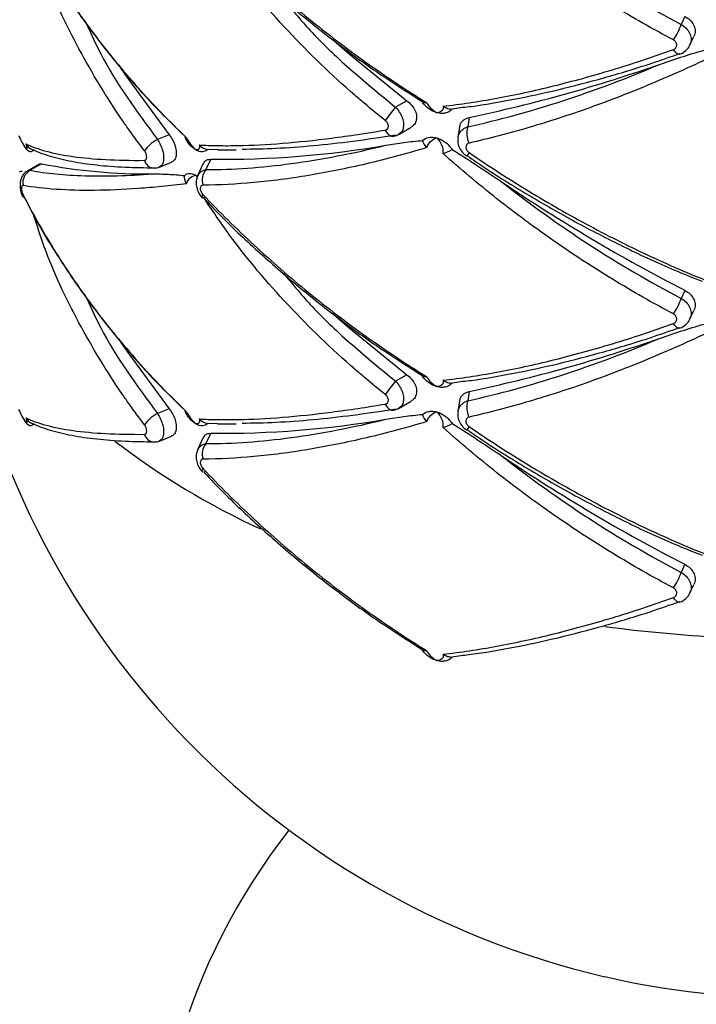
# Paper-space layout '_Isométrica' of a CAD drawing. Header units: millimetres. Extents: x -694 to -294, y -551 to 139.
# Tile 3 of 12: x -554 to -502, y -435 to -359. Entities that reach past the tile are written whole.
import ezdxf

# ---------------------------------------------------------------- set-up
doc = ezdxf.new("R2010")
doc.units = ezdxf.units.MM

psp = doc.layouts.new('_Isométrica')

# ---------------------------------------------------------------- linework, layer by layer
at = {"color": 7, "linetype": 'Continuous', "lineweight": 25}
for p, q in [((-502.687, -358.639), (-502.975, -359.259)), ((-502.29, -360.852), (-501.984, -360.193)), ((-524.22, -365.175), (-525.099, -365.682)), ((-523.446, -364.976), (-522.975, -365.28)), ((-519.9, -365.7), (-520.718, -365.824)), ((-519.387, -366.476), (-519.495, -367.19)), ((-524.824, -367.76), (-523.891, -367.222)), ((-520.145, -367.224), (-520.269, -368.039)), ((-542.642, -367.811), (-543.554, -368.18)), ((-541.402, -367.958), (-541.397, -367.963)), ((-538.899, -368.981), (-539.685, -368.949)), ((-538.898, -368.976), (-537.449, -368.991)), ((-543.388, -370.314), (-542.456, -369.937)), ((-539.421, -369.71), (-539.793, -370.512)), ((-552.703, -370.087), (-553.636, -370.625)), ((-552.53, -370.062), (-553.409, -370.569)), ((-543.765, -370.396), (-543.821, -370.398)), ((-540.001, -370.052), (-540.441, -371)), ((-540.577, -370.95), (-540.506, -370.998)), ((-502.687, -379.869), (-502.975, -380.49)), ((-502.29, -382.082), (-501.984, -381.423)), ((-524.22, -386.405), (-525.099, -386.912)), ((-523.446, -386.206), (-522.975, -386.51)), ((-519.9, -386.93), (-520.718, -387.054)), ((-519.387, -387.706), (-519.495, -388.421)), ((-542.642, -389.041), (-543.554, -389.41)), ((-524.824, -388.99), (-523.891, -388.452)), ((-520.145, -388.454), (-520.269, -389.269)), ((-541.402, -389.188), (-541.397, -389.193)), ((-538.899, -390.211), (-539.685, -390.179)), ((-538.898, -390.206), (-537.449, -390.221)), ((-543.388, -391.544), (-542.456, -391.167)), ((-540.001, -391.282), (-540.441, -392.23)), ((-539.421, -390.94), (-539.793, -391.742)), ((-543.765, -391.626), (-543.821, -391.628)), ((-502.687, -401.099), (-502.975, -401.72)), ((-502.29, -403.312), (-501.984, -402.654)), ((-503.075, -404.023), (-503.099, -404.034)), ((-523.446, -407.436), (-522.975, -407.74)), ((-519.9, -408.161), (-520.718, -408.284))]:
    psp.add_line(p, q, dxfattribs=at)
at = {"color": 7, "linetype": 'Continuous', "lineweight": 25, "flags": 128}
for points in [[(-529.919, -360.485), (-528.698, -361.548), (-524.22, -365.175)], [(-503.064, -361.556), (-503.07, -361.56), (-503.099, -361.574)], [(-546.388, -362.684), (-545.784, -363.563), (-542.642, -367.811)], [(-519.587, -369.483), (-519.587, -369.482), (-519.584, -369.479)], [(-540.044, -372.726), (-540.06, -372.715), (-540.062, -372.712)], [(-529.919, -381.715), (-528.698, -382.778), (-524.22, -386.405)], [(-503.064, -382.786), (-503.07, -382.79), (-503.099, -382.804)], [(-546.388, -383.914), (-545.784, -384.794), (-542.642, -389.041)], [(-519.587, -390.713), (-519.587, -390.713), (-519.584, -390.709)], [(-540.044, -393.956), (-540.06, -393.945), (-540.062, -393.943)]]:
    psp.add_lwpolyline(points, dxfattribs=at)
at = {"color": 8, "linetype": 'Continuous', "lineweight": 25, "flags": 128}
for points in [[(-503.099, -361.574), (-503.138, -361.582), (-503.215, -361.57), (-503.301, -361.524), (-503.39, -361.448), (-503.482, -361.343), (-503.571, -361.212)], [(-525.901, -367.451), (-525.822, -367.592), (-525.73, -367.712), (-525.629, -367.808), (-525.522, -367.876), (-525.412, -367.914), (-525.302, -367.922), (-525.272, -367.918)], [(-540.062, -372.712), (-540.08, -372.676), (-540.079, -372.619), (-540.058, -372.546), (-540.016, -372.458)], [(-503.099, -382.804), (-503.138, -382.812), (-503.215, -382.8), (-503.301, -382.755), (-503.39, -382.678), (-503.482, -382.573), (-503.571, -382.442)], [(-525.901, -388.681), (-525.822, -388.822), (-525.73, -388.943), (-525.629, -389.038), (-525.522, -389.106), (-525.412, -389.145), (-525.302, -389.152), (-525.272, -389.148)], [(-540.062, -393.943), (-540.08, -393.906), (-540.079, -393.85), (-540.058, -393.776), (-540.016, -393.688)], [(-503.099, -404.034), (-503.138, -404.042), (-503.215, -404.03), (-503.301, -403.985), (-503.39, -403.908), (-503.482, -403.803), (-503.571, -403.672)]]:
    psp.add_lwpolyline(points, dxfattribs=at)
at = {"color": 7, "linetype": 'Continuous', "lineweight": 25}
for centre, radius, start, end in [((-507.706, -357.684), 4.987, 326.02662, 341.58098), ((-544.532, -247.941), 121.173, 281.9765, 289.25601), ((-517.394, -372.528), 10.307, 138.3764, 145.62848), ((-518.012, -367.718), 1.574, 160.42669, 208.10347), ((-542.177, -370.806), 2.965, 117.66229, 143.74848), ((-538.563, -294.96), 74.755, 269.34231, 279.79364), ((-552.923, -371.512), 1.061, 117.24789, 192.52447), ((-544.333, -327.725), 43.123, 259.04252, 270.56913), ((-538.861, -371.307), 1.225, 139.51818, 199.51226), ((-440.246, -258.261), 136.701, 235.9372, 242.82132), ((-553.793, -372.577), 0.19, 150.76975, 214.01434), ((-493.972, -368.852), 65.909, 189.60629, 256.91514), ((-507.706, -378.914), 4.987, 326.02662, 341.58098), ((-544.532, -269.171), 121.173, 281.9765, 289.25601), ((-517.394, -393.758), 10.307, 138.3764, 145.62848), ((-518.012, -388.948), 1.574, 160.42669, 208.10347), ((-542.177, -392.036), 2.965, 117.66229, 143.74848), ((-538.563, -316.19), 74.755, 269.34231, 279.79364), ((-538.861, -392.537), 1.225, 139.51818, 199.51226), ((-440.246, -279.491), 136.701, 235.9372, 242.82132), ((-507.706, -400.144), 4.987, 326.02662, 341.58098), ((-493.972, -452.482), 50, 141.98941, 38.01059), ((-493.972, -367.613), 67.116, 257.15459, 282.84541)]:
    psp.add_arc(centre, radius, start, end, dxfattribs=at)
at = {"color": 8, "linetype": 'Continuous', "lineweight": 25}
for centre, radius, start, end in [((-511.211, -374.825), 9.935, 145.52472, 147.47521), ((-543.769, -369.57), 0.83, 195.69203, 266.36292), ((-511.211, -396.055), 9.935, 145.52472, 147.47521), ((-543.769, -390.8), 0.83, 195.69203, 266.36292), ((-510.067, -343.307), 60.678, 232.68141, 245.13649), ((-493.99, -294.099), 112.802, 262.41442, 271.58718)]:
    psp.add_arc(centre, radius, start, end, dxfattribs=at)
at = {"color": 7, "linetype": 'Continuous', "lineweight": 25}
for points, knots in [([(-503.571, -360.471), (-505.167, -359.624), (-506.75, -358.722), (-509.851, -356.827), (-511.372, -355.834), (-514.356, -353.755), (-515.82, -352.67), (-517.97, -350.972), (-518.678, -350.396), (-520.065, -349.23), (-520.747, -348.64), (-521.416, -348.042)], [0, 0, 0, 0, 0.25, 0.25, 0.5, 0.5, 0.75, 0.75, 0.875, 0.875, 1, 1, 1, 1]), ([(-516.813, -350.278), (-514.633, -351.998), (-512.389, -353.604), (-507.777, -356.597), (-505.408, -357.985), (-502.975, -359.259)], [0, 0, 0, 0, 0.5, 0.5, 1, 1, 1, 1]), ([(-553.959, -351.254), (-553.182, -352.774), (-552.327, -354.278), (-550.484, -357.215), (-549.494, -358.651), (-547.378, -361.459), (-546.252, -362.83), (-544.458, -364.838), (-543.842, -365.499), (-542.586, -366.792), (-541.946, -367.426), (-541.293, -368.046)], [0, 0, 0, 0, 0.25, 0.25, 0.5, 0.5, 0.75, 0.75, 0.875, 0.875, 1, 1, 1, 1]), ([(-553.876, -351.408), (-553.663, -351.838), (-552.865, -353.442), (-551.212, -356.144), (-548.935, -359.489), (-546.403, -362.7), (-543.902, -365.54), (-542.154, -367.231), (-541.402, -367.958)], [0, 0, 0, 0, 0.071798, 0.267928, 0.463801, 0.659019, 0.85324, 1, 1, 1, 1]), ([(-540.016, -351.228), (-538.753, -352.561), (-537.432, -353.868), (-534.707, -356.395), (-533.302, -357.616), (-530.405, -359.976), (-528.914, -361.114), (-526.61, -362.757), (-525.828, -363.295), (-524.256, -364.34), (-523.466, -364.847), (-522.67, -365.339)], [0, 0, 0, 0, 0.25, 0.25, 0.5, 0.5, 0.75, 0.75, 0.875, 0.875, 1, 1, 1, 1]), ([(-539.998, -351.451), (-539.602, -351.873), (-538.266, -353.295), (-535.806, -355.607), (-532.649, -358.363), (-529.355, -360.954), (-526.289, -363.173), (-524.282, -364.446), (-523.446, -364.976)], [0, 0, 0, 0, 0.083113, 0.279833, 0.47555, 0.669856, 0.862447, 1, 1, 1, 1]), ([(-502.687, -358.639), (-502.546, -358.726), (-502.264, -358.901), (-501.986, -359.281), (-501.874, -359.691), (-501.886, -360.011), (-501.979, -360.157), (-501.998, -360.186)], [0, 0, 0, 0, 0.236649, 0.473359, 0.708518, 0.941854, 1, 1, 1, 1]), ([(-503.571, -361.212), (-503.49, -361.183), (-503.422, -361.135), (-503.328, -361.013), (-503.304, -360.94), (-503.304, -360.789), (-503.329, -360.711), (-503.422, -360.574), (-503.49, -360.514), (-503.571, -360.471)], [0, 0, 0, 0, 0.25, 0.25, 0.5, 0.5, 0.75, 0.75, 1, 1, 1, 1]), ([(-503.102, -361.566), (-503.084, -361.563), (-502.897, -361.527), (-502.613, -361.3), (-502.348, -361.04), (-502.302, -360.862), (-502.297, -360.843)], [0, 0, 0, 0, 0.0475268, 0.5063292, 0.9472544, 1, 1, 1, 1]), ([(-521.416, -365.606), (-520.081, -365.452), (-518.695, -365.244), (-515.833, -364.718), (-514.365, -364.401), (-511.374, -363.665), (-509.847, -363.245), (-506.74, -362.303), (-505.163, -361.781), (-503.571, -361.212)], [0, 0, 0, 0, 0.25, 0.25, 0.5, 0.5, 0.75, 0.75, 1, 1, 1, 1]), ([(-519.903, -365.688), (-519.685, -365.664), (-518.416, -365.526), (-515.953, -365.082), (-512.523, -364.356), (-508.962, -363.418), (-505.808, -362.478), (-503.824, -361.78), (-503.081, -361.518)], [0, 0, 0, 0, 0.043109, 0.249845, 0.457592, 0.666087, 0.875013, 1, 1, 1, 1]), ([(-504.57, -362.334), (-503.983, -362.131), (-503.391, -361.932), (-502.189, -361.548), (-501.58, -361.363), (-500.959, -361.196)], [0, 0, 0, 0, 0.5, 0.5, 1, 1, 1, 1]), ([(-519.495, -367.19), (-517.087, -366.66), (-514.639, -365.989), (-509.665, -364.372), (-507.138, -363.426), (-504.57, -362.334)], [0, 0, 0, 0, 0.5, 0.5, 1, 1, 1, 1]), ([(-500.423, -361.678), (-501.222, -362.062), (-502.023, -362.436), (-503.63, -363.16), (-504.438, -363.511), (-506.856, -364.526), (-508.461, -365.149), (-511.642, -366.285), (-513.224, -366.799), (-516.345, -367.715), (-517.887, -368.116), (-519.401, -368.459)], [0, 0, 0, 0, 0.125, 0.125, 0.25, 0.25, 0.5, 0.5, 0.75, 0.75, 1, 1, 1, 1]), ([(-524.22, -365.175), (-524.088, -365.291), (-523.824, -365.522), (-523.564, -365.96), (-523.452, -366.399), (-523.502, -366.786), (-523.658, -367.07), (-523.832, -367.168), (-523.9, -367.206)], [0, 0, 0, 0, 0.184684, 0.36964, 0.547752, 0.718817, 0.888458, 1, 1, 1, 1]), ([(-522.67, -365.339), (-522.622, -365.473), (-522.52, -365.613), (-522.251, -365.877), (-522.083, -365.999), (-521.902, -366.103)], [0, 0, 0, 0, 0.5, 0.5, 1, 1, 1, 1]), ([(-521.902, -366.103), (-522.014, -366.073), (-522.127, -366.03), (-522.346, -365.922), (-522.451, -365.857), (-522.551, -365.782)], [0, 0, 0, 0, 0.5, 0.5, 1, 1, 1, 1]), ([(-521.416, -365.606), (-521.382, -365.749), (-521.421, -365.868), (-521.596, -366.037), (-521.735, -366.088), (-521.902, -366.103)], [0, 0, 0, 0, 0.5, 0.5, 1, 1, 1, 1]), ([(-521.252, -366.132), (-521.353, -366.153), (-521.458, -366.161), (-521.677, -366.152), (-521.79, -366.133), (-521.902, -366.103)], [0, 0, 0, 0, 0.5, 0.5, 1, 1, 1, 1]), ([(-521.416, -365.606), (-521.305, -365.673), (-521.189, -365.729), (-520.951, -365.806), (-520.833, -365.826), (-520.718, -365.824)], [0, 0, 0, 0, 0.5, 0.5, 1, 1, 1, 1]), ([(-520.718, -365.824), (-520.789, -365.91), (-520.874, -365.977), (-521.057, -366.078), (-521.154, -366.112), (-521.252, -366.132)], [0, 0, 0, 0, 0.5, 0.5, 1, 1, 1, 1]), ([(-525.901, -367.451), (-525.828, -367.439), (-525.765, -367.405), (-525.678, -367.302), (-525.655, -367.234), (-525.655, -367.081), (-525.679, -366.997), (-525.765, -366.841), (-525.828, -366.768), (-525.901, -366.709)], [0, 0, 0, 0, 0.25, 0.25, 0.5, 0.5, 0.75, 0.75, 1, 1, 1, 1]), ([(-520.126, -367.227), (-520.122, -367.171), (-520.109, -366.987), (-519.93, -366.739), (-519.668, -366.55), (-519.462, -366.496), (-519.387, -366.476)], [0, 0, 0, 0, 0.142522, 0.471341, 0.808781, 1, 1, 1, 1]), ([(-540.33, -368.602), (-539.864, -368.628), (-539.378, -368.646), (-538.369, -368.662), (-537.844, -368.661), (-536.219, -368.628), (-535.07, -368.569), (-532.65, -368.375), (-531.376, -368.241), (-528.718, -367.9), (-527.333, -367.693), (-525.901, -367.451)], [0, 0, 0, 0, 0.125, 0.125, 0.25, 0.25, 0.5, 0.5, 0.75, 0.75, 1, 1, 1, 1]), ([(-554.321, -367.859), (-554.253, -368.017), (-554.161, -368.198), (-553.959, -368.561), (-553.849, -368.741), (-553.741, -368.906)], [0, 0, 0, 0, 0.5, 0.5, 1, 1, 1, 1]), ([(-542.642, -367.811), (-542.545, -367.949), (-542.353, -368.223), (-542.164, -368.7), (-542.08, -369.158), (-542.117, -369.547), (-542.247, -369.824), (-542.396, -369.893), (-542.462, -369.924)], [0, 0, 0, 0, 0.174584, 0.349212, 0.522696, 0.694835, 0.866676, 1, 1, 1, 1]), ([(-541.293, -368.046), (-541.294, -368.046), (-541.362, -368.044), (-541.432, -368.04), (-541.437, -368), (-541.438, -367.996)], [0, 0, 0, 0, 0.014597, 0.901318, 1, 1, 1, 1]), ([(-541.073, -368.556), (-541.174, -368.422), (-541.302, -368.251), (-541.391, -368.057), (-541.411, -368.014)], [0, 0, 0, 0, 0.783109, 1, 1, 1, 1]), ([(-541.293, -368.046), (-541.239, -368.191), (-541.139, -368.357), (-540.888, -368.684), (-540.736, -368.846), (-540.577, -368.99)], [0, 0, 0, 0, 0.5, 0.5, 1, 1, 1, 1]), ([(-525.099, -367.844), (-527.377, -368.213), (-529.506, -368.489), (-533.472, -368.858), (-535.309, -368.95), (-536.992, -368.946)], [0, 0, 0, 0, 0.5, 0.5, 1, 1, 1, 1]), ([(-525.847, -368.625), (-525.389, -368.55), (-524.926, -368.479), (-523.983, -368.353), (-523.504, -368.296), (-523.013, -368.257)], [0, 0, 0, 0, 0.5, 0.5, 1, 1, 1, 1]), ([(-525.273, -367.91), (-525.257, -367.91), (-525.1, -367.913), (-524.959, -367.83), (-524.833, -367.755)], [0, 0, 0, 0, 0.101686, 1, 1, 1, 1]), ([(-522.67, -368.812), (-522.622, -368.622), (-522.52, -368.458), (-522.25, -368.202), (-522.083, -368.112), (-521.902, -368.063)], [0, 0, 0, 0, 0.5, 0.5, 1, 1, 1, 1]), ([(-522.551, -368.029), (-522.451, -368.01), (-522.346, -368.003), (-522.128, -368.014), (-522.015, -368.033), (-521.902, -368.063)], [0, 0, 0, 0, 0.5, 0.5, 1, 1, 1, 1]), ([(-521.416, -369.272), (-521.382, -369.057), (-521.421, -368.827), (-521.596, -368.407), (-521.735, -368.216), (-521.902, -368.063)], [0, 0, 0, 0, 0.5, 0.5, 1, 1, 1, 1]), ([(-521.902, -368.063), (-521.791, -368.093), (-521.678, -368.136), (-521.458, -368.243), (-521.353, -368.306), (-521.252, -368.38)], [0, 0, 0, 0, 0.5, 0.5, 1, 1, 1, 1]), ([(-521.252, -368.38), (-521.154, -368.452), (-521.057, -368.536), (-520.874, -368.733), (-520.789, -368.843), (-520.718, -368.966)], [0, 0, 0, 0, 0.5, 0.5, 1, 1, 1, 1]), ([(-520.259, -368.047), (-520.271, -368.178), (-520.297, -368.463), (-520.141, -368.891), (-519.902, -369.259), (-519.665, -369.402), (-519.571, -369.458)], [0, 0, 0, 0, 0.235811, 0.512372, 0.805789, 1, 1, 1, 1]), ([(-519.401, -368.459), (-519.479, -368.477), (-519.545, -368.515), (-519.637, -368.625), (-519.662, -368.695), (-519.661, -368.848), (-519.636, -368.93), (-519.545, -369.08), (-519.479, -369.148), (-519.401, -369.201)], [0, 0, 0, 0, 0.25, 0.25, 0.5, 0.5, 0.75, 0.75, 1, 1, 1, 1]), ([(-553.765, -368.506), (-553.32, -368.726), (-552.792, -368.921), (-551.565, -369.254), (-550.87, -369.391), (-549.329, -369.608), (-548.48, -369.686), (-546.632, -369.785), (-545.634, -369.805), (-544.568, -369.794)], [0, 0, 0, 0, 0.25, 0.25, 0.5, 0.5, 0.75, 0.75, 1, 1, 1, 1]), ([(-553.765, -368.506), (-553.699, -368.67), (-553.666, -368.788), (-553.661, -368.921), (-553.69, -368.937), (-553.741, -368.906)], [0, 0, 0, 0, 0.5, 0.5, 1, 1, 1, 1]), ([(-553.765, -368.506), (-553.698, -368.611), (-553.615, -368.709), (-553.416, -368.878), (-553.305, -368.946), (-553.181, -368.993)], [0, 0, 0, 0, 0.5, 0.5, 1, 1, 1, 1]), ([(-553.436, -369.136), (-553.484, -369.126), (-553.533, -369.101), (-553.636, -369.024), (-553.689, -368.971), (-553.741, -368.906)], [0, 0, 0, 0, 0.5, 0.5, 1, 1, 1, 1]), ([(-553.181, -368.993), (-553.215, -369.057), (-553.256, -369.098), (-553.343, -369.142), (-553.389, -369.146), (-553.436, -369.136)], [0, 0, 0, 0, 0.5, 0.5, 1, 1, 1, 1]), ([(-553.22, -368.944), (-553.217, -368.946), (-552.843, -369.168), (-551.864, -369.482), (-550.239, -369.896), (-548.291, -370.173), (-546.158, -370.344), (-544.546, -370.364), (-543.767, -370.373)], [0, 0, 0, 0, 0.001203, 0.197525, 0.402, 0.606674, 0.809927, 1, 1, 1, 1]), ([(-544.568, -369.794), (-544.513, -369.794), (-544.468, -369.769), (-544.406, -369.68), (-544.389, -369.616), (-544.389, -369.465), (-544.406, -369.378), (-544.468, -369.208), (-544.513, -369.124), (-544.568, -369.053)], [0, 0, 0, 0, 0.25, 0.25, 0.5, 0.5, 0.75, 0.75, 1, 1, 1, 1]), ([(-540.577, -368.99), (-540.663, -368.94), (-540.75, -368.878), (-540.917, -368.731), (-540.997, -368.649), (-541.073, -368.556)], [0, 0, 0, 0, 0.5, 0.5, 1, 1, 1, 1]), ([(-540.33, -368.602), (-540.289, -368.739), (-540.295, -368.844), (-540.384, -368.975), (-540.467, -369.001), (-540.577, -368.99)], [0, 0, 0, 0, 0.5, 0.5, 1, 1, 1, 1]), ([(-540.075, -369.133), (-540.153, -369.136), (-540.234, -369.126), (-540.403, -369.078), (-540.49, -369.04), (-540.577, -368.99)], [0, 0, 0, 0, 0.5, 0.5, 1, 1, 1, 1]), ([(-539.685, -368.949), (-539.735, -369.006), (-539.792, -369.049), (-539.923, -369.111), (-539.996, -369.129), (-540.075, -369.133)], [0, 0, 0, 0, 0.5, 0.5, 1, 1, 1, 1]), ([(-522.67, -368.812), (-523.463, -369.048), (-524.25, -369.271), (-525.816, -369.689), (-526.594, -369.884), (-528.899, -370.426), (-530.395, -370.727), (-533.304, -371.212), (-534.719, -371.396), (-537.444, -371.644), (-538.758, -371.709), (-540.016, -371.716)], [0, 0, 0, 0, 0.125, 0.125, 0.25, 0.25, 0.5, 0.5, 0.75, 0.75, 1, 1, 1, 1]), ([(-539.793, -370.512), (-537.715, -370.516), (-535.514, -370.361), (-530.868, -369.736), (-528.423, -369.265), (-525.847, -368.625)], [0, 0, 0, 0, 0.5, 0.5, 1, 1, 1, 1]), ([(-520.718, -368.966), (-520.057, -369.369), (-519.403, -369.788), (-518.103, -370.64), (-517.457, -371.073), (-516.813, -371.508)], [0, 0, 0, 0, 0.5, 0.5, 1, 1, 1, 1]), ([(-519.401, -369.201), (-517.882, -370.239), (-516.334, -371.238), (-513.215, -373.132), (-511.643, -374.03), (-508.471, -375.727), (-506.871, -376.525), (-504.452, -377.648), (-503.641, -378.009), (-502.028, -378.7), (-501.224, -379.03), (-500.423, -379.344)], [0, 0, 0, 0, 0.25, 0.25, 0.5, 0.5, 0.75, 0.75, 0.875, 0.875, 1, 1, 1, 1]), ([(-539.989, -370.058), (-539.96, -369.998), (-539.887, -369.845), (-539.683, -369.729), (-539.502, -369.716), (-539.421, -369.71)], [0, 0, 0, 0, 0.259947, 0.666874, 1, 1, 1, 1]), ([(-503.571, -381.701), (-505.167, -380.854), (-506.75, -379.952), (-509.851, -378.057), (-511.372, -377.064), (-514.356, -374.985), (-515.82, -373.9), (-517.97, -372.202), (-518.678, -371.626), (-520.065, -370.46), (-520.747, -369.87), (-521.416, -369.272)], [0, 0, 0, 0, 0.25, 0.25, 0.5, 0.5, 0.75, 0.75, 0.875, 0.875, 1, 1, 1, 1]), ([(-519.555, -369.436), (-519.104, -369.745), (-517.489, -370.857), (-514.612, -372.619), (-510.955, -374.707), (-507.254, -376.597), (-504.045, -378.096), (-502.076, -378.877), (-501.347, -379.167)], [0, 0, 0, 0, 0.077988, 0.279848, 0.481437, 0.682365, 0.882302, 1, 1, 1, 1]), ([(-553.627, -370.642), (-553.687, -370.672), (-553.852, -370.756), (-554.033, -370.995), (-554.169, -371.302), (-554.223, -371.663), (-554.181, -372.096), (-554.077, -372.457), (-553.976, -372.632), (-553.962, -372.656)], [0, 0, 0, 0, 0.087724, 0.241087, 0.382252, 0.535504, 0.729986, 0.962894, 1, 1, 1, 1]), ([(-553.409, -370.569), (-552.177, -370.803), (-550.768, -370.943), (-547.602, -371.036), (-545.845, -370.99), (-543.905, -370.846)], [0, 0, 0, 0, 0.5, 0.5, 1, 1, 1, 1]), ([(-552.694, -370.102), (-552.676, -370.085), (-552.631, -370.043), (-552.568, -370.055), (-552.53, -370.062)], [0, 0, 0, 0, 0.388012, 1, 1, 1, 1]), ([(-543.822, -370.384), (-543.712, -370.388), (-543.56, -370.393), (-543.43, -370.319), (-543.394, -370.3)], [0, 0, 0, 0, 0.727444, 1, 1, 1, 1]), ([(-543.905, -370.846), (-543.517, -370.848), (-543.12, -370.856), (-542.303, -370.896), (-541.885, -370.927), (-541.451, -370.981)], [0, 0, 0, 0, 0.5, 0.5, 1, 1, 1, 1]), ([(-541.451, -370.981), (-541.403, -370.926), (-541.348, -370.883), (-541.221, -370.823), (-541.15, -370.807), (-541.073, -370.804)], [0, 0, 0, 0, 0.5, 0.5, 1, 1, 1, 1]), ([(-541.293, -371.609), (-541.239, -371.417), (-541.139, -371.259), (-540.888, -371.033), (-540.736, -370.967), (-540.577, -370.95)], [0, 0, 0, 0, 0.5, 0.5, 1, 1, 1, 1]), ([(-541.073, -370.804), (-540.997, -370.802), (-540.917, -370.813), (-540.75, -370.862), (-540.663, -370.9), (-540.577, -370.95)], [0, 0, 0, 0, 0.5, 0.5, 1, 1, 1, 1]), ([(-540.442, -371.012), (-540.486, -371.135), (-540.576, -371.387), (-540.554, -371.813), (-540.406, -372.253), (-540.218, -372.563), (-540.075, -372.694), (-540.059, -372.709)], [0, 0, 0, 0, 0.21246, 0.437147, 0.683971, 0.963559, 1, 1, 1, 1]), ([(-516.813, -371.508), (-514.633, -373.228), (-512.389, -374.834), (-507.777, -377.828), (-505.408, -379.215), (-502.975, -380.49)], [0, 0, 0, 0, 0.5, 0.5, 1, 1, 1, 1]), ([(-553.959, -371.742), (-553.999, -371.735), (-554.033, -371.752), (-554.08, -371.833), (-554.093, -371.895), (-554.092, -372.048), (-554.079, -372.138), (-554.032, -372.317), (-553.999, -372.406), (-553.959, -372.484)], [0, 0, 0, 0, 0.25, 0.25, 0.5, 0.5, 0.75, 0.75, 1, 1, 1, 1]), ([(-541.293, -371.609), (-541.944, -371.689), (-542.582, -371.76), (-543.834, -371.884), (-544.448, -371.937), (-546.241, -372.066), (-547.371, -372.114), (-549.493, -372.136), (-550.489, -372.109), (-552.334, -371.981), (-553.184, -371.88), (-553.959, -371.742)], [0, 0, 0, 0, 0.125, 0.125, 0.25, 0.25, 0.5, 0.5, 0.75, 0.75, 1, 1, 1, 1]), ([(-540.016, -371.716), (-540.08, -371.717), (-540.136, -371.738), (-540.217, -371.827), (-540.24, -371.892), (-540.239, -372.049), (-540.216, -372.139), (-540.136, -372.309), (-540.08, -372.39), (-540.016, -372.458)], [0, 0, 0, 0, 0.25, 0.25, 0.5, 0.5, 0.75, 0.75, 1, 1, 1, 1]), ([(-553.959, -372.484), (-553.182, -374.004), (-552.327, -375.508), (-550.484, -378.445), (-549.494, -379.881), (-547.378, -382.689), (-546.252, -384.06), (-544.458, -386.068), (-543.842, -386.729), (-542.586, -388.022), (-541.946, -388.656), (-541.293, -389.276)], [0, 0, 0, 0, 0.25, 0.25, 0.5, 0.5, 0.75, 0.75, 0.875, 0.875, 1, 1, 1, 1]), ([(-553.876, -372.638), (-553.663, -373.068), (-552.865, -374.672), (-551.212, -377.374), (-548.935, -380.719), (-546.403, -383.93), (-543.902, -386.77), (-542.154, -388.461), (-541.402, -389.188)], [0, 0, 0, 0, 0.0717978, 0.2679278, 0.4638014, 0.6590189, 0.8532402, 1, 1, 1, 1]), ([(-540.016, -372.458), (-538.753, -373.791), (-537.432, -375.098), (-534.707, -377.625), (-533.302, -378.846), (-530.405, -381.206), (-528.914, -382.344), (-526.61, -383.987), (-525.828, -384.525), (-524.256, -385.57), (-523.466, -386.078), (-522.67, -386.569)], [0, 0, 0, 0, 0.25, 0.25, 0.5, 0.5, 0.75, 0.75, 0.875, 0.875, 1, 1, 1, 1]), ([(-539.998, -372.681), (-539.602, -373.103), (-538.266, -374.525), (-535.806, -376.837), (-532.649, -379.593), (-529.355, -382.184), (-526.289, -384.404), (-524.282, -385.676), (-523.446, -386.206)], [0, 0, 0, 0, 0.083113, 0.279833, 0.47555, 0.669856, 0.862447, 1, 1, 1, 1]), ([(-502.687, -379.869), (-502.546, -379.956), (-502.264, -380.131), (-501.986, -380.511), (-501.874, -380.921), (-501.886, -381.241), (-501.979, -381.387), (-501.998, -381.416)], [0, 0, 0, 0, 0.236649, 0.473359, 0.708518, 0.941854, 1, 1, 1, 1]), ([(-503.571, -382.442), (-503.49, -382.413), (-503.422, -382.365), (-503.328, -382.243), (-503.304, -382.17), (-503.304, -382.019), (-503.329, -381.941), (-503.422, -381.804), (-503.49, -381.744), (-503.571, -381.701)], [0, 0, 0, 0, 0.25, 0.25, 0.5, 0.5, 0.75, 0.75, 1, 1, 1, 1]), ([(-503.102, -382.796), (-503.084, -382.793), (-502.897, -382.757), (-502.613, -382.53), (-502.348, -382.27), (-502.302, -382.092), (-502.297, -382.073)], [0, 0, 0, 0, 0.047527, 0.506329, 0.947254, 1, 1, 1, 1]), ([(-521.416, -386.836), (-520.081, -386.682), (-518.695, -386.474), (-515.833, -385.948), (-514.365, -385.631), (-511.374, -384.895), (-509.847, -384.475), (-506.74, -383.533), (-505.163, -383.011), (-503.571, -382.442)], [0, 0, 0, 0, 0.25, 0.25, 0.5, 0.5, 0.75, 0.75, 1, 1, 1, 1]), ([(-519.903, -386.918), (-519.685, -386.894), (-518.416, -386.756), (-515.953, -386.313), (-512.523, -385.586), (-508.962, -384.648), (-505.808, -383.708), (-503.824, -383.01), (-503.081, -382.749)], [0, 0, 0, 0, 0.0431094, 0.2498451, 0.4575917, 0.6660874, 0.8750126, 1, 1, 1, 1]), ([(-500.423, -382.908), (-501.222, -383.292), (-502.023, -383.666), (-503.63, -384.39), (-504.438, -384.742), (-506.856, -385.756), (-508.461, -386.379), (-511.642, -387.515), (-513.224, -388.029), (-516.345, -388.945), (-517.887, -389.346), (-519.401, -389.689)], [0, 0, 0, 0, 0.125, 0.125, 0.25, 0.25, 0.5, 0.5, 0.75, 0.75, 1, 1, 1, 1]), ([(-504.57, -383.564), (-503.983, -383.361), (-503.391, -383.162), (-502.189, -382.778), (-501.58, -382.593), (-500.959, -382.426)], [0, 0, 0, 0, 0.5, 0.5, 1, 1, 1, 1]), ([(-519.495, -388.421), (-517.087, -387.89), (-514.639, -387.219), (-509.665, -385.602), (-507.138, -384.656), (-504.57, -383.564)], [0, 0, 0, 0, 0.5, 0.5, 1, 1, 1, 1]), ([(-524.22, -386.405), (-524.088, -386.521), (-523.824, -386.752), (-523.564, -387.19), (-523.452, -387.629), (-523.502, -388.016), (-523.658, -388.3), (-523.832, -388.398), (-523.9, -388.436)], [0, 0, 0, 0, 0.184684, 0.36964, 0.547752, 0.718817, 0.888458, 1, 1, 1, 1]), ([(-522.67, -386.569), (-522.622, -386.703), (-522.52, -386.843), (-522.251, -387.107), (-522.083, -387.229), (-521.902, -387.333)], [0, 0, 0, 0, 0.5, 0.5, 1, 1, 1, 1]), ([(-521.902, -387.333), (-522.014, -387.303), (-522.127, -387.26), (-522.346, -387.152), (-522.451, -387.087), (-522.551, -387.012)], [0, 0, 0, 0, 0.5, 0.5, 1, 1, 1, 1]), ([(-521.416, -386.836), (-521.382, -386.979), (-521.421, -387.098), (-521.596, -387.267), (-521.735, -387.318), (-521.902, -387.333)], [0, 0, 0, 0, 0.5, 0.5, 1, 1, 1, 1]), ([(-521.252, -387.362), (-521.353, -387.384), (-521.458, -387.391), (-521.677, -387.382), (-521.79, -387.364), (-521.902, -387.333)], [0, 0, 0, 0, 0.5, 0.5, 1, 1, 1, 1]), ([(-521.416, -386.836), (-521.305, -386.903), (-521.189, -386.96), (-520.951, -387.037), (-520.833, -387.056), (-520.718, -387.054)], [0, 0, 0, 0, 0.5, 0.5, 1, 1, 1, 1]), ([(-520.718, -387.054), (-520.789, -387.14), (-520.874, -387.207), (-521.057, -387.308), (-521.154, -387.342), (-521.252, -387.362)], [0, 0, 0, 0, 0.5, 0.5, 1, 1, 1, 1]), ([(-525.901, -388.681), (-525.828, -388.669), (-525.765, -388.635), (-525.678, -388.532), (-525.655, -388.464), (-525.655, -388.311), (-525.679, -388.227), (-525.765, -388.071), (-525.828, -387.998), (-525.901, -387.94)], [0, 0, 0, 0, 0.25, 0.25, 0.5, 0.5, 0.75, 0.75, 1, 1, 1, 1]), ([(-520.126, -388.457), (-520.122, -388.401), (-520.109, -388.217), (-519.93, -387.969), (-519.668, -387.78), (-519.462, -387.726), (-519.387, -387.706)], [0, 0, 0, 0, 0.142522, 0.471341, 0.808781, 1, 1, 1, 1]), ([(-554.321, -389.089), (-554.253, -389.247), (-554.161, -389.428), (-553.959, -389.791), (-553.849, -389.971), (-553.741, -390.136)], [0, 0, 0, 0, 0.5, 0.5, 1, 1, 1, 1]), ([(-542.642, -389.041), (-542.545, -389.179), (-542.353, -389.453), (-542.164, -389.93), (-542.08, -390.388), (-542.117, -390.777), (-542.247, -391.054), (-542.396, -391.124), (-542.462, -391.154)], [0, 0, 0, 0, 0.174584, 0.349212, 0.522696, 0.694835, 0.866676, 1, 1, 1, 1]), ([(-540.33, -389.832), (-539.864, -389.858), (-539.378, -389.876), (-538.369, -389.892), (-537.844, -389.891), (-536.219, -389.858), (-535.07, -389.799), (-532.65, -389.605), (-531.376, -389.471), (-528.718, -389.13), (-527.333, -388.923), (-525.901, -388.681)], [0, 0, 0, 0, 0.125, 0.125, 0.25, 0.25, 0.5, 0.5, 0.75, 0.75, 1, 1, 1, 1]), ([(-525.099, -389.074), (-527.377, -389.443), (-529.506, -389.719), (-533.472, -390.088), (-535.309, -390.18), (-536.992, -390.176)], [0, 0, 0, 0, 0.5, 0.5, 1, 1, 1, 1]), ([(-525.273, -389.14), (-525.257, -389.14), (-525.1, -389.143), (-524.959, -389.06), (-524.833, -388.985)], [0, 0, 0, 0, 0.101686, 1, 1, 1, 1]), ([(-553.765, -389.736), (-553.32, -389.956), (-552.792, -390.151), (-551.565, -390.484), (-550.87, -390.621), (-549.329, -390.838), (-548.48, -390.917), (-546.632, -391.015), (-545.634, -391.035), (-544.568, -391.024)], [0, 0, 0, 0, 0.25, 0.25, 0.5, 0.5, 0.75, 0.75, 1, 1, 1, 1]), ([(-553.765, -389.736), (-553.699, -389.9), (-553.666, -390.018), (-553.661, -390.151), (-553.69, -390.167), (-553.741, -390.136)], [0, 0, 0, 0, 0.5, 0.5, 1, 1, 1, 1]), ([(-553.765, -389.736), (-553.698, -389.841), (-553.615, -389.939), (-553.416, -390.108), (-553.305, -390.176), (-553.181, -390.223)], [0, 0, 0, 0, 0.5, 0.5, 1, 1, 1, 1]), ([(-541.293, -389.276), (-541.294, -389.276), (-541.362, -389.274), (-541.432, -389.27), (-541.437, -389.23), (-541.438, -389.226)], [0, 0, 0, 0, 0.014597, 0.901318, 1, 1, 1, 1]), ([(-541.073, -389.786), (-541.174, -389.652), (-541.302, -389.481), (-541.391, -389.287), (-541.411, -389.244)], [0, 0, 0, 0, 0.783109, 1, 1, 1, 1]), ([(-541.293, -389.276), (-541.239, -389.421), (-541.139, -389.587), (-540.888, -389.914), (-540.736, -390.076), (-540.577, -390.22)], [0, 0, 0, 0, 0.5, 0.5, 1, 1, 1, 1]), ([(-540.577, -390.22), (-540.663, -390.17), (-540.75, -390.108), (-540.917, -389.962), (-540.997, -389.879), (-541.073, -389.786)], [0, 0, 0, 0, 0.5, 0.5, 1, 1, 1, 1]), ([(-540.33, -389.832), (-540.289, -389.969), (-540.295, -390.074), (-540.384, -390.205), (-540.467, -390.231), (-540.577, -390.22)], [0, 0, 0, 0, 0.5, 0.5, 1, 1, 1, 1]), ([(-539.793, -391.742), (-537.715, -391.746), (-535.514, -391.591), (-530.868, -390.966), (-528.423, -390.495), (-525.847, -389.855)], [0, 0, 0, 0, 0.5, 0.5, 1, 1, 1, 1]), ([(-525.847, -389.855), (-525.389, -389.78), (-524.926, -389.709), (-523.983, -389.583), (-523.504, -389.526), (-523.013, -389.487)], [0, 0, 0, 0, 0.5, 0.5, 1, 1, 1, 1]), ([(-522.67, -390.042), (-522.622, -389.852), (-522.52, -389.688), (-522.25, -389.432), (-522.083, -389.342), (-521.902, -389.293)], [0, 0, 0, 0, 0.5, 0.5, 1, 1, 1, 1]), ([(-522.551, -389.26), (-522.451, -389.24), (-522.346, -389.233), (-522.128, -389.244), (-522.015, -389.263), (-521.902, -389.293)], [0, 0, 0, 0, 0.5, 0.5, 1, 1, 1, 1]), ([(-521.416, -390.502), (-521.382, -390.287), (-521.421, -390.057), (-521.596, -389.637), (-521.735, -389.446), (-521.902, -389.293)], [0, 0, 0, 0, 0.5, 0.5, 1, 1, 1, 1]), ([(-521.902, -389.293), (-521.791, -389.323), (-521.678, -389.366), (-521.458, -389.473), (-521.353, -389.536), (-521.252, -389.61)], [0, 0, 0, 0, 0.5, 0.5, 1, 1, 1, 1]), ([(-521.252, -389.61), (-521.154, -389.682), (-521.057, -389.766), (-520.874, -389.963), (-520.789, -390.073), (-520.718, -390.196)], [0, 0, 0, 0, 0.5, 0.5, 1, 1, 1, 1]), ([(-520.259, -389.277), (-520.271, -389.408), (-520.297, -389.693), (-520.141, -390.121), (-519.902, -390.489), (-519.665, -390.632), (-519.571, -390.688)], [0, 0, 0, 0, 0.235811, 0.512372, 0.805789, 1, 1, 1, 1]), ([(-519.401, -389.689), (-519.479, -389.707), (-519.545, -389.745), (-519.637, -389.855), (-519.662, -389.925), (-519.661, -390.078), (-519.636, -390.16), (-519.545, -390.31), (-519.479, -390.378), (-519.401, -390.431)], [0, 0, 0, 0, 0.25, 0.25, 0.5, 0.5, 0.75, 0.75, 1, 1, 1, 1]), ([(-553.436, -390.366), (-553.484, -390.356), (-553.533, -390.331), (-553.636, -390.254), (-553.689, -390.201), (-553.741, -390.136)], [0, 0, 0, 0, 0.5, 0.5, 1, 1, 1, 1]), ([(-553.181, -390.223), (-553.215, -390.287), (-553.256, -390.328), (-553.343, -390.372), (-553.389, -390.376), (-553.436, -390.366)], [0, 0, 0, 0, 0.5, 0.5, 1, 1, 1, 1]), ([(-553.22, -390.174), (-553.217, -390.176), (-552.843, -390.399), (-551.864, -390.712), (-550.239, -391.126), (-548.291, -391.403), (-546.158, -391.574), (-544.546, -391.594), (-543.767, -391.603)], [0, 0, 0, 0, 0.001203, 0.197525, 0.402, 0.606674, 0.809927, 1, 1, 1, 1]), ([(-544.568, -391.024), (-544.513, -391.024), (-544.468, -390.999), (-544.406, -390.91), (-544.389, -390.846), (-544.389, -390.695), (-544.406, -390.608), (-544.468, -390.438), (-544.513, -390.354), (-544.568, -390.283)], [0, 0, 0, 0, 0.25, 0.25, 0.5, 0.5, 0.75, 0.75, 1, 1, 1, 1]), ([(-540.075, -390.363), (-540.153, -390.366), (-540.234, -390.356), (-540.403, -390.308), (-540.49, -390.27), (-540.577, -390.22)], [0, 0, 0, 0, 0.5, 0.5, 1, 1, 1, 1]), ([(-539.685, -390.179), (-539.735, -390.236), (-539.792, -390.279), (-539.923, -390.341), (-539.996, -390.359), (-540.075, -390.363)], [0, 0, 0, 0, 0.5, 0.5, 1, 1, 1, 1]), ([(-522.67, -390.042), (-523.463, -390.278), (-524.25, -390.501), (-525.816, -390.919), (-526.594, -391.114), (-528.899, -391.656), (-530.395, -391.957), (-533.304, -392.442), (-534.719, -392.626), (-537.444, -392.874), (-538.758, -392.94), (-540.016, -392.946)], [0, 0, 0, 0, 0.125, 0.125, 0.25, 0.25, 0.5, 0.5, 0.75, 0.75, 1, 1, 1, 1]), ([(-503.571, -402.931), (-505.167, -402.084), (-506.75, -401.182), (-509.851, -399.288), (-511.372, -398.294), (-514.356, -396.216), (-515.82, -395.13), (-517.97, -393.432), (-518.678, -392.856), (-520.065, -391.69), (-520.747, -391.1), (-521.416, -390.502)], [0, 0, 0, 0, 0.25, 0.25, 0.5, 0.5, 0.75, 0.75, 0.875, 0.875, 1, 1, 1, 1]), ([(-520.718, -390.196), (-520.057, -390.599), (-519.403, -391.018), (-518.103, -391.87), (-517.457, -392.303), (-516.813, -392.738)], [0, 0, 0, 0, 0.5, 0.5, 1, 1, 1, 1]), ([(-519.401, -390.431), (-517.882, -391.469), (-516.334, -392.468), (-513.215, -394.362), (-511.643, -395.26), (-508.471, -396.957), (-506.871, -397.756), (-504.452, -398.878), (-503.641, -399.239), (-502.028, -399.93), (-501.224, -400.26), (-500.423, -400.574)], [0, 0, 0, 0, 0.25, 0.25, 0.5, 0.5, 0.75, 0.75, 0.875, 0.875, 1, 1, 1, 1]), ([(-539.989, -391.288), (-539.96, -391.228), (-539.887, -391.075), (-539.683, -390.959), (-539.502, -390.946), (-539.421, -390.94)], [0, 0, 0, 0, 0.259947, 0.666874, 1, 1, 1, 1]), ([(-519.555, -390.666), (-519.104, -390.976), (-517.489, -392.088), (-514.612, -393.849), (-510.955, -395.937), (-507.254, -397.827), (-504.045, -399.326), (-502.076, -400.107), (-501.347, -400.397)], [0, 0, 0, 0, 0.077988, 0.279848, 0.481437, 0.682365, 0.882302, 1, 1, 1, 1]), ([(-543.822, -391.614), (-543.712, -391.618), (-543.56, -391.623), (-543.43, -391.55), (-543.394, -391.53)], [0, 0, 0, 0, 0.727444, 1, 1, 1, 1]), ([(-540.442, -392.242), (-540.486, -392.365), (-540.576, -392.617), (-540.554, -393.044), (-540.406, -393.483), (-540.218, -393.793), (-540.075, -393.924), (-540.059, -393.94)], [0, 0, 0, 0, 0.21246, 0.437147, 0.683971, 0.963559, 1, 1, 1, 1]), ([(-516.813, -392.738), (-514.633, -394.458), (-512.389, -396.064), (-507.777, -399.058), (-505.408, -400.445), (-502.975, -401.72)], [0, 0, 0, 0, 0.5, 0.5, 1, 1, 1, 1]), ([(-540.016, -392.946), (-540.08, -392.947), (-540.136, -392.968), (-540.217, -393.057), (-540.24, -393.122), (-540.239, -393.279), (-540.216, -393.369), (-540.136, -393.539), (-540.08, -393.62), (-540.016, -393.688)], [0, 0, 0, 0, 0.25, 0.25, 0.5, 0.5, 0.75, 0.75, 1, 1, 1, 1]), ([(-540.016, -393.688), (-538.753, -395.021), (-537.432, -396.328), (-534.707, -398.855), (-533.302, -400.076), (-530.405, -402.436), (-528.914, -403.574), (-526.61, -405.217), (-525.828, -405.755), (-524.256, -406.801), (-523.466, -407.308), (-522.67, -407.799)], [0, 0, 0, 0, 0.25, 0.25, 0.5, 0.5, 0.75, 0.75, 0.875, 0.875, 1, 1, 1, 1]), ([(-539.998, -393.911), (-539.602, -394.333), (-538.266, -395.755), (-535.806, -398.067), (-532.649, -400.823), (-529.355, -403.415), (-526.289, -405.634), (-524.282, -406.906), (-523.446, -407.436)], [0, 0, 0, 0, 0.083113, 0.279833, 0.47555, 0.669856, 0.862447, 1, 1, 1, 1]), ([(-502.687, -401.099), (-502.546, -401.186), (-502.264, -401.361), (-501.986, -401.741), (-501.874, -402.151), (-501.886, -402.472), (-501.979, -402.617), (-501.998, -402.646)], [0, 0, 0, 0, 0.236649, 0.473359, 0.708518, 0.941854, 1, 1, 1, 1]), ([(-503.571, -403.672), (-503.49, -403.643), (-503.422, -403.595), (-503.328, -403.473), (-503.304, -403.4), (-503.304, -403.249), (-503.329, -403.171), (-503.422, -403.034), (-503.49, -402.974), (-503.571, -402.931)], [0, 0, 0, 0, 0.25, 0.25, 0.5, 0.5, 0.75, 0.75, 1, 1, 1, 1]), ([(-503.102, -404.026), (-503.084, -404.023), (-502.897, -403.987), (-502.613, -403.76), (-502.348, -403.5), (-502.302, -403.322), (-502.297, -403.303)], [0, 0, 0, 0, 0.047527, 0.506329, 0.947254, 1, 1, 1, 1]), ([(-521.416, -408.066), (-520.081, -407.912), (-518.695, -407.704), (-515.833, -407.178), (-514.365, -406.861), (-511.374, -406.125), (-509.847, -405.705), (-506.74, -404.763), (-505.163, -404.241), (-503.571, -403.672)], [0, 0, 0, 0, 0.25, 0.25, 0.5, 0.5, 0.75, 0.75, 1, 1, 1, 1]), ([(-519.903, -408.148), (-519.685, -408.124), (-518.416, -407.986), (-515.953, -407.543), (-512.523, -406.816), (-508.962, -405.878), (-505.808, -404.938), (-503.824, -404.24), (-503.081, -403.979)], [0, 0, 0, 0, 0.043109, 0.249845, 0.457592, 0.666087, 0.875013, 1, 1, 1, 1]), ([(-522.67, -407.799), (-522.622, -407.933), (-522.52, -408.073), (-522.251, -408.337), (-522.083, -408.459), (-521.902, -408.563)], [0, 0, 0, 0, 0.5, 0.5, 1, 1, 1, 1]), ([(-521.416, -408.066), (-521.382, -408.209), (-521.421, -408.328), (-521.596, -408.498), (-521.735, -408.548), (-521.902, -408.563)], [0, 0, 0, 0, 0.5, 0.5, 1, 1, 1, 1]), ([(-521.416, -408.066), (-521.305, -408.133), (-521.189, -408.19), (-520.951, -408.267), (-520.833, -408.286), (-520.718, -408.284)], [0, 0, 0, 0, 0.5, 0.5, 1, 1, 1, 1]), ([(-521.902, -408.563), (-522.014, -408.533), (-522.127, -408.49), (-522.346, -408.382), (-522.451, -408.317), (-522.551, -408.242)], [0, 0, 0, 0, 0.5, 0.5, 1, 1, 1, 1]), ([(-521.252, -408.592), (-521.353, -408.614), (-521.458, -408.621), (-521.677, -408.612), (-521.79, -408.594), (-521.902, -408.563)], [0, 0, 0, 0, 0.5, 0.5, 1, 1, 1, 1]), ([(-520.718, -408.284), (-520.789, -408.37), (-520.874, -408.437), (-521.057, -408.538), (-521.154, -408.572), (-521.252, -408.592)], [0, 0, 0, 0, 0.5, 0.5, 1, 1, 1, 1])]:
    psp.add_open_spline(points, degree=3, knots=knots, dxfattribs=at)
at = {"color": 8, "linetype": 'Continuous', "lineweight": 25}
for points, knots in [([(-525.901, -366.709), (-526.418, -366.292), (-527.214, -365.65), (-529.82, -363.423), (-533.524, -359.842), (-537.374, -355.303), (-539.329, -352.405), (-539.992, -351.423)], [0, 0, 0, 0, 0.0937703, 0.1443428, 0.4848559, 0.8253424, 1, 1, 1, 1]), ([(-544.568, -369.053), (-544.952, -368.538), (-545.529, -367.765), (-547.334, -365.177), (-549.759, -361.152), (-551.972, -356.472), (-552.869, -353.662), (-553.124, -352.862)], [0, 0, 0, 0, 0.1017995, 0.1530193, 0.5029936, 0.8584612, 1, 1, 1, 1]), ([(-533.769, -357.343), (-533.053, -358.206), (-531.434, -360.159), (-528.468, -362.912), (-526.224, -364.757), (-525.099, -365.682)], [0, 0, 0, 0, 0.283332, 0.640506, 1, 1, 1, 1]), ([(-549.035, -359.258), (-548.689, -360.022), (-547.276, -363.138), (-545.155, -366.011), (-543.554, -368.18)], [0, 0, 0, 0, 0.245038, 1, 1, 1, 1]), ([(-502.975, -359.259), (-502.838, -359.354), (-502.563, -359.544), (-502.292, -359.939), (-502.183, -360.355), (-502.194, -360.675), (-502.284, -360.815), (-502.302, -360.842)], [0, 0, 0, 0, 0.236063, 0.472617, 0.708445, 0.943335, 1, 1, 1, 1]), ([(-525.099, -365.682), (-524.989, -365.811), (-524.768, -366.07), (-524.555, -366.531), (-524.462, -366.979), (-524.503, -367.363), (-524.631, -367.633), (-524.779, -367.714), (-524.836, -367.746)], [0, 0, 0, 0, 0.180707, 0.363933, 0.543216, 0.717402, 0.889449, 1, 1, 1, 1]), ([(-520.25, -368.047), (-520.246, -367.989), (-520.234, -367.801), (-520.05, -367.526), (-519.78, -367.301), (-519.569, -367.219), (-519.495, -367.19)], [0, 0, 0, 0, 0.14835, 0.48192, 0.818181, 1, 1, 1, 1]), ([(-543.554, -368.18), (-543.468, -368.322), (-543.298, -368.605), (-543.132, -369.09), (-543.058, -369.552), (-543.091, -369.941), (-543.204, -370.211), (-543.337, -370.273), (-543.394, -370.3)], [0, 0, 0, 0, 0.173946, 0.348254, 0.522026, 0.695108, 0.867883, 1, 1, 1, 1]), ([(-553.628, -370.642), (-553.602, -370.621), (-553.541, -370.57), (-553.458, -370.569), (-553.409, -370.569)], [0, 0, 0, 0, 0.412315, 1, 1, 1, 1]), ([(-540.432, -371.014), (-540.399, -370.943), (-540.318, -370.769), (-540.087, -370.597), (-539.882, -370.537), (-539.793, -370.512)], [0, 0, 0, 0, 0.280502, 0.689211, 1, 1, 1, 1]), ([(-540.477, -371.133), (-540.495, -371.097), (-540.523, -371.036), (-540.559, -370.977), (-540.575, -370.953), (-540.577, -370.95)], [0, 0, 0, 0, 0.5747436, 0.9461935, 1, 1, 1, 1]), ([(-525.901, -387.94), (-526.418, -387.522), (-527.214, -386.88), (-529.82, -384.653), (-533.524, -381.072), (-537.374, -376.533), (-539.329, -373.635), (-539.992, -372.653)], [0, 0, 0, 0, 0.09377, 0.144343, 0.484856, 0.825342, 1, 1, 1, 1]), ([(-544.568, -390.283), (-544.952, -389.768), (-545.529, -388.995), (-547.334, -386.407), (-549.759, -382.382), (-551.972, -377.702), (-552.869, -374.892), (-553.124, -374.092)], [0, 0, 0, 0, 0.101799, 0.153019, 0.502994, 0.858461, 1, 1, 1, 1]), ([(-533.769, -378.573), (-533.053, -379.436), (-531.434, -381.389), (-528.468, -384.142), (-526.224, -385.987), (-525.099, -386.912)], [0, 0, 0, 0, 0.283332, 0.640506, 1, 1, 1, 1]), ([(-549.035, -380.489), (-548.689, -381.252), (-547.276, -384.368), (-545.155, -387.241), (-543.554, -389.41)], [0, 0, 0, 0, 0.245038, 1, 1, 1, 1]), ([(-502.975, -380.49), (-502.838, -380.584), (-502.563, -380.774), (-502.292, -381.17), (-502.183, -381.585), (-502.194, -381.905), (-502.284, -382.045), (-502.302, -382.072)], [0, 0, 0, 0, 0.236063, 0.472617, 0.708445, 0.943335, 1, 1, 1, 1]), ([(-525.099, -386.912), (-524.989, -387.041), (-524.768, -387.3), (-524.555, -387.761), (-524.462, -388.209), (-524.503, -388.593), (-524.631, -388.863), (-524.779, -388.944), (-524.836, -388.976)], [0, 0, 0, 0, 0.180707, 0.363933, 0.543216, 0.717402, 0.889449, 1, 1, 1, 1]), ([(-520.25, -389.277), (-520.246, -389.219), (-520.234, -389.031), (-520.05, -388.756), (-519.78, -388.531), (-519.569, -388.449), (-519.495, -388.421)], [0, 0, 0, 0, 0.14835, 0.48192, 0.818181, 1, 1, 1, 1]), ([(-543.554, -389.41), (-543.468, -389.552), (-543.298, -389.835), (-543.132, -390.32), (-543.058, -390.782), (-543.091, -391.171), (-543.204, -391.441), (-543.337, -391.503), (-543.394, -391.53)], [0, 0, 0, 0, 0.1739456, 0.3482539, 0.5220262, 0.6951084, 0.8678825, 1, 1, 1, 1]), ([(-540.432, -392.244), (-540.399, -392.173), (-540.318, -391.999), (-540.087, -391.827), (-539.882, -391.767), (-539.793, -391.742)], [0, 0, 0, 0, 0.280502, 0.689211, 1, 1, 1, 1]), ([(-502.975, -401.72), (-502.838, -401.814), (-502.563, -402.004), (-502.292, -402.4), (-502.183, -402.816), (-502.194, -403.135), (-502.284, -403.275), (-502.302, -403.302)], [0, 0, 0, 0, 0.236063, 0.472617, 0.708445, 0.943335, 1, 1, 1, 1])]:
    psp.add_open_spline(points, degree=3, knots=knots, dxfattribs=at)
at = {"color": 7, "linetype": 'Continuous', "lineweight": 25}
for points in [[(-522.67, -365.339), (-522.829, -365.369), (-522.951, -365.361), (-523.013, -365.294)], [(-522.551, -365.782), (-522.716, -365.657), (-522.88, -365.494), (-523.013, -365.294)], [(-523.013, -368.257), (-522.88, -368.132), (-522.717, -368.062), (-522.551, -368.029)], [(-522.67, -368.812), (-522.83, -368.642), (-522.951, -368.443), (-523.013, -368.257)], [(-540.33, -368.602), (-540.151, -368.771), (-539.926, -368.902), (-539.685, -368.949)], [(-521.416, -369.272), (-521.195, -369.202), (-520.949, -369.087), (-520.718, -368.966)], [(-554.25, -370.72), (-554.19, -370.636), (-554.116, -370.615), (-554.04, -370.633)], [(-541.293, -371.609), (-541.412, -371.405), (-541.47, -371.178), (-541.451, -370.981)], [(-522.67, -386.569), (-522.829, -386.6), (-522.951, -386.591), (-523.013, -386.525)], [(-522.551, -387.012), (-522.716, -386.887), (-522.88, -386.724), (-523.013, -386.525)], [(-540.33, -389.832), (-540.151, -390.001), (-539.926, -390.132), (-539.685, -390.179)], [(-523.013, -389.487), (-522.88, -389.362), (-522.717, -389.292), (-522.551, -389.26)], [(-522.67, -390.042), (-522.83, -389.872), (-522.951, -389.673), (-523.013, -389.487)], [(-521.416, -390.502), (-521.195, -390.432), (-520.949, -390.317), (-520.718, -390.196)], [(-522.67, -407.799), (-522.829, -407.83), (-522.951, -407.821), (-523.013, -407.755)], [(-522.551, -408.242), (-522.716, -408.117), (-522.88, -407.954), (-523.013, -407.755)]]:
    psp.add_open_spline(points, degree=3, dxfattribs=at)

doc.saveas('drawing.dxf')
